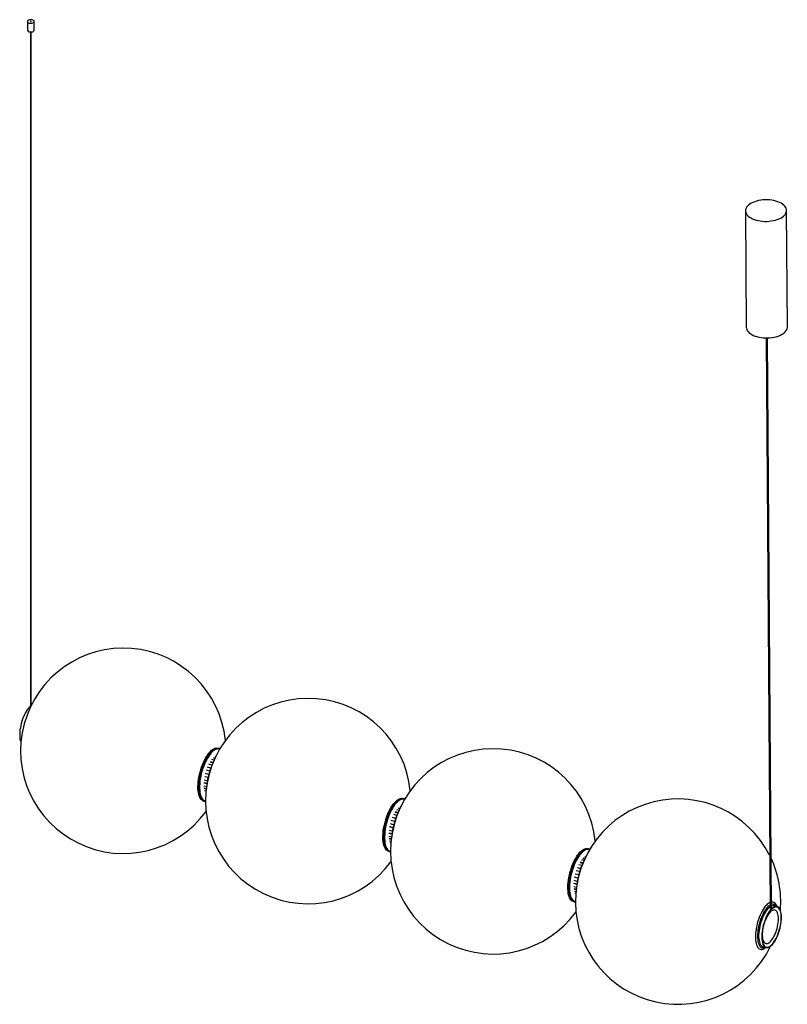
# Paper-space layout '_Trimétrica' of a CAD drawing. Header units: millimetres. Extents: x -599 to 523, y -228 to 1211.
import ezdxf

# ---------------------------------------------------------------- set-up
doc = ezdxf.new("R2010")
doc.units = ezdxf.units.MM

psp = doc.layouts.new('_Trimétrica')

# ---------------------------------------------------------------- linework, layer by layer
at = {"color": 7, "linetype": 'Continuous', "lineweight": 25}
for p, q in [((-587.8, 1208), (-587.8, 1195.1)), ((-577.8, 1195.1), (-577.8, 1208)), ((-583.3, 1192.6), (-583.3, 206.6)), ((-582.2, 208.9), (-582.2, 1192.6)), ((461.5, 931.4), (462.7, 761.1)), ((522.7, 761.6), (521.5, 931.9)), ((491.8, 745.6), (497.4, -88.6)), ((499.4, -88.6), (493.8, 745.6)), ((-308.2, 146), (-309.4, 146.3)), ((-315, 129), (-318.2, 129.9)), ((-313.7, 131.8), (-315.9, 132.4)), ((-314.1, 131), (-315.8, 131.5)), ((-312.7, 134.1), (-313.6, 134.3)), ((-319.9, 117.3), (-324.5, 118.6)), ((-320, 117), (-324.1, 118.1)), ((-318.1, 121.7), (-322.5, 122.9)), ((-316.5, 125.5), (-320.5, 126.5)), ((-316.7, 124.9), (-320.2, 125.8)), ((-324, 103.3), (-328.7, 104.6)), ((-323.9, 103.5), (-328.1, 104.6)), ((-322.8, 108), (-327.7, 109.3)), ((-321.4, 112.8), (-326.2, 114.1)), ((-325.5, 94.1), (-329.9, 95.3)), ((-326, 89.9), (-329.9, 90.9)), ((-324.9, 98.5), (-329.5, 99.7)), ((-326.5, 86.4), (-329.5, 87.2)), ((-325.4, 94.6), (-329.2, 95.6)), ((-326.4, 87.1), (-328.9, 87.8)), ((-326.8, 83.3), (-328.8, 83.8)), ((-327, 81), (-327.7, 81.2)), ((-326.9, 82), (-327.1, 82)), ((-38, 72.6), (-39.1, 72.9)), ((-38.3, 72.6), (-38, 72.6)), ((-330.4, 69.1), (-329.2, 68.8)), ((-328.9, 68.7), (-329.2, 68.8)), ((-43.5, 58.3), (-45.7, 58.9)), ((-43.8, 57.6), (-45.5, 58)), ((-42.4, 60.6), (-43.3, 60.9)), ((-49.6, 43.8), (-54.3, 45.1)), ((-49.7, 43.6), (-53.8, 44.7)), ((-47.8, 48.2), (-52.3, 49.4)), ((-46.2, 52), (-50.2, 53.1)), ((-46.5, 51.5), (-49.9, 52.4)), ((-44.7, 55.5), (-47.9, 56.4)), ((-53.7, 29.9), (-58.5, 31.2)), ((-53.7, 30), (-57.9, 31.2)), ((-52.6, 34.5), (-57.4, 35.8)), ((-51.2, 39.4), (-56, 40.7)), ((-55.8, 16.4), (-59.7, 17.5)), ((-55.2, 20.6), (-59.6, 21.8)), ((-54.6, 25), (-59.3, 26.3)), ((-55.2, 21.1), (-59, 22.2)), ((-56.2, 12.9), (-59.3, 13.8)), ((-56.2, 13.7), (-58.7, 14.4)), ((-56.6, 9.8), (-58.5, 10.4)), ((-56.8, 7.6), (-57.5, 7.8)), ((-56.7, 8.5), (-56.9, 8.6)), ((-60.1, -4.3), (-59, -4.6)), ((227.8, -12.8), (226.9, -12.6)), ((232.3, -0.9), (231.1, -0.6)), ((220.6, -29.6), (215.9, -28.3)), ((222.4, -25.2), (217.9, -24)), ((224, -21.4), (220, -20.3)), ((223.8, -22), (220.3, -21.1)), ((225.5, -17.9), (222.3, -17)), ((226.7, -15.1), (224.5, -14.5)), ((226.4, -15.9), (224.7, -15.4)), ((216.5, -43.6), (211.7, -42.3)), ((216.6, -43.4), (212.3, -42.3)), ((217.6, -38.9), (212.8, -37.6)), ((219.1, -34), (214.3, -32.7)), ((220.5, -29.9), (216.4, -28.8)), ((215, -52.8), (210.6, -51.6)), ((214.4, -57), (210.6, -56)), ((215.6, -48.4), (211, -47.2)), ((215.1, -52.3), (211.2, -51.3)), ((214, -60.5), (211, -59.7)), ((214.1, -59.8), (211.6, -59.1)), ((213.7, -63.6), (211.7, -63.1)), ((213.5, -65.9), (212.8, -65.7)), ((213.6, -64.9), (213.4, -64.9)), ((210.1, -77.8), (211.3, -78.1)), ((211.6, -78.1), (211.3, -78.1)), ((507.8, -85.1), (502.5, -83.7)), ((499.4, -90.2), (499.4, -89.5)), ((486.3, -143.5), (491.6, -144.9))]:
    psp.add_line(p, q, dxfattribs=at)
at = {"color": 7, "linetype": 'Continuous', "lineweight": 25, "flags": 128}
for points in [[(-585.2, 1205.7), (-583.9, 1205.5), (-582.5, 1205.4), (-581.2, 1205.6), (-580, 1205.9), (-579, 1206.3), (-578.2, 1206.9), (-577.8, 1207.6), (-577.8, 1208.3), (-578.1, 1209), (-578.8, 1209.6), (-579.8, 1210.1), (-581, 1210.4), (-582.3, 1210.6), (-583.7, 1210.5), (-585, 1210.3), (-586.1, 1209.9), (-587, 1209.4), (-587.6, 1208.7), (-587.8, 1208.1), (-587.6, 1207.4), (-587.1, 1206.7), (-586.3, 1206.2), (-585.2, 1205.7)], [(-583.1, 1207.7), (-582.8, 1207.7), (-582.6, 1207.7), (-582.4, 1207.8), (-582.3, 1207.9), (-582.2, 1208), (-582.2, 1208.1), (-582.3, 1208.2), (-582.5, 1208.3), (-582.7, 1208.3), (-582.9, 1208.3), (-583.1, 1208.2), (-583.3, 1208.1), (-583.3, 1208), (-583.3, 1207.9), (-583.2, 1207.8), (-583.1, 1207.7)], [(-585.2, 1192.9), (-583.9, 1192.6), (-582.5, 1192.6), (-581.2, 1192.7), (-580, 1193), (-579, 1193.5), (-578.2, 1194.1), (-577.8, 1194.7), (-577.8, 1195.1)], [(477.1, 917.8), (480.1, 917.1), (483.1, 916.5), (486.3, 916.1), (489.5, 915.9), (492.8, 915.9), (496, 916.1), (499.2, 916.5), (502.3, 917), (505.2, 917.7), (508, 918.6), (510.6, 919.6), (513, 920.8), (515.2, 922.1), (517, 923.5), (518.6, 925), (519.8, 926.6), (520.7, 928.2), (521.3, 929.9), (521.5, 931.6), (521.4, 933.3), (520.9, 935), (520.1, 936.6), (518.9, 938.2), (517.4, 939.7), (515.6, 941.1), (513.6, 942.4), (511.2, 943.6), (508.7, 944.6), (505.9, 945.5), (503, 946.2), (499.9, 946.8), (496.8, 947.2), (493.5, 947.4), (490.3, 947.4), (487.1, 947.2), (483.9, 946.8), (480.8, 946.3), (477.8, 945.6), (475, 944.7), (472.4, 943.7), (470, 942.5), (467.9, 941.2), (466, 939.8), (464.5, 938.3), (463.2, 936.7), (462.3, 935.1), (461.7, 933.4), (461.5, 931.7), (461.7, 930), (462.1, 928.3), (463, 926.7), (464.1, 925.1), (465.6, 923.6), (467.4, 922.2), (469.5, 920.9), (471.8, 919.7), (474.4, 918.7), (477.1, 917.8)], [(462.7, 761.1), (462.8, 759.7), (463.3, 758), (464.1, 756.4), (465.3, 754.8), (466.8, 753.3), (468.6, 751.9), (470.6, 750.6), (473, 749.4), (475.5, 748.4), (478.3, 747.5)], [(478.3, 747.5), (481.2, 746.8), (484.3, 746.2), (487.4, 745.8), (490.7, 745.6), (493.9, 745.6), (497.1, 745.8), (500.3, 746.2), (503.4, 746.7), (506.4, 747.4), (509.2, 748.3), (511.8, 749.3), (514.2, 750.5), (516.3, 751.8), (518.2, 753.2), (519.7, 754.7), (521, 756.3), (521.9, 757.9), (522.4, 759.6), (522.7, 761.3), (522.7, 761.6)], [(-583.3, 207.4), (-583.4, 207.3), (-585, 205.9), (-586.5, 204.1), (-588, 202.1), (-589.5, 199.9), (-590.9, 197.4), (-592.3, 194.7), (-593.5, 191.9), (-594.7, 188.9), (-595.7, 185.8), (-596.7, 182.6), (-597.4, 179.4), (-598.1, 176.2), (-598.6, 173), (-598.9, 170), (-599, 167), (-599, 164.2), (-598.9, 161.5), (-598.6, 159.1), (-598.1, 156.9), (-597.4, 154.9), (-597.2, 154.4)], [(-330.4, 69.1), (-331.3, 69.5), (-332.6, 70.2), (-333.8, 71.3), (-334.9, 72.8), (-335.9, 74.5), (-336.7, 76.5), (-337.4, 78.8), (-337.9, 81.4), (-338.3, 84.2), (-338.5, 87.1), (-338.5, 90.3), (-338.4, 93.6), (-338.1, 97.1), (-337.7, 100.6), (-337.1, 104.2), (-336.3, 107.9), (-335.4, 111.5), (-334.4, 115.1), (-333.2, 118.7), (-331.9, 122.1), (-330.6, 125.4), (-329.1, 128.6), (-327.5, 131.5), (-325.9, 134.3), (-324.2, 136.8), (-322.5, 139.1), (-320.7, 141.1), (-319, 142.8), (-317.2, 144.2), (-315.5, 145.3), (-313.8, 146.1), (-312.2, 146.5), (-310.7, 146.5), (-309.4, 146.3)], [(-329.2, 68.8), (-330.1, 69.1), (-331.4, 69.9), (-332.7, 71), (-333.8, 72.4), (-334.7, 74.2), (-335.6, 76.2), (-336.2, 78.5), (-336.8, 81.1), (-337.1, 83.8), (-337.3, 86.8), (-337.4, 90), (-337.2, 93.3), (-337, 96.8), (-336.5, 100.3), (-335.9, 103.9), (-335.2, 107.6), (-334.3, 111.2), (-333.2, 114.8), (-332.1, 118.3), (-330.8, 121.8), (-329.4, 125.1), (-327.9, 128.3), (-326.4, 131.2), (-324.7, 134), (-323, 136.5), (-321.3, 138.8), (-319.6, 140.8), (-317.8, 142.5), (-316.1, 143.9), (-314.4, 145), (-312.7, 145.7), (-311.1, 146.2), (-309.5, 146.2), (-308.2, 146)], [(-306.9, 144.9), (-307.9, 145.2), (-309.5, 145.3), (-311, 145.1), (-312.7, 144.5), (-314.4, 143.6), (-316.1, 142.4), (-317.9, 140.8), (-319.6, 139), (-321.3, 136.8), (-323, 134.4), (-324.7, 131.8), (-326.3, 128.9), (-327.8, 125.8), (-329.2, 122.6), (-330.5, 119.2), (-331.7, 115.7), (-332.8, 112.1), (-333.7, 108.5), (-334.5, 104.9), (-335.2, 101.3), (-335.7, 97.7), (-336, 94.3), (-336.2, 90.9), (-336.2, 87.7), (-336, 84.7), (-335.7, 81.9), (-335.2, 79.3), (-334.5, 76.9), (-333.7, 74.9), (-332.8, 73.1), (-331.7, 71.6), (-330.5, 70.5), (-329.2, 69.7), (-327.8, 69.2), (-327.5, 69.2)], [(-49.6, 68.6), (-47.9, 70.1), (-46.1, 71.4), (-44.4, 72.3), (-42.8, 72.9), (-41.2, 73.1), (-39.7, 73), (-39.1, 72.9)], [(-48.5, 68.3), (-46.7, 69.8), (-45, 71.1), (-43.3, 72), (-41.6, 72.5), (-40, 72.8), (-38.5, 72.7), (-38.3, 72.6)], [(-60.1, -4.3), (-60.3, -4.3), (-61.7, -3.6), (-63, -2.7), (-64.1, -1.4), (-65.2, 0.1), (-66.1, 2), (-66.8, 4.2), (-67.4, 6.6), (-67.9, 9.3), (-68.2, 12.2), (-68.3, 15.3), (-68.2, 18.5), (-68, 21.9), (-67.7, 25.4), (-67.2, 29), (-66.5, 32.6), (-65.6, 36.3), (-64.7, 39.9), (-63.6, 43.5), (-62.4, 46.9), (-61, 50.3), (-59.6, 53.6), (-58.1, 56.6), (-56.5, 59.5), (-54.8, 62.2), (-53.1, 64.6), (-51.4, 66.7), (-49.6, 68.6)], [(-58.9, -4.6), (-59.2, -4.6), (-60.5, -4), (-61.8, -3), (-63, -1.8), (-64, -0.2), (-64.9, 1.7), (-65.7, 3.9), (-66.3, 6.3), (-66.7, 9), (-67, 11.9), (-67.1, 15), (-67.1, 18.2), (-66.9, 21.6), (-66.5, 25.1), (-66, 28.7), (-65.3, 32.3), (-64.5, 35.9), (-63.5, 39.6), (-62.4, 43.1), (-61.2, 46.6), (-59.9, 50), (-58.4, 53.3), (-56.9, 56.3), (-55.3, 59.2), (-53.7, 61.9), (-51.9, 64.3), (-50.2, 66.4), (-48.5, 68.3)], [(-47.6, 67.4), (-49.4, 65.5), (-51.1, 63.4), (-52.8, 61), (-54.4, 58.3), (-56, 55.5), (-57.5, 52.4), (-58.9, 49.1), (-60.3, 45.8), (-61.5, 42.3), (-62.5, 38.7), (-63.5, 35.1), (-64.3, 31.5), (-64.9, 27.8), (-65.4, 24.3), (-65.7, 20.8), (-65.9, 17.5), (-65.9, 14.3), (-65.7, 11.2), (-65.4, 8.4), (-64.9, 5.8), (-64.3, 3.5), (-63.5, 1.4), (-62.5, -0.3), (-61.5, -1.8), (-60.3, -3), (-58.9, -3.8), (-57.5, -4.2), (-57.2, -4.3)], [(-36.7, 71.4), (-37.7, 71.7), (-39.2, 71.8), (-40.8, 71.6), (-42.5, 71.1), (-44.1, 70.2), (-45.9, 68.9), (-47.6, 67.4)], [(210.1, -77.8), (209.2, -77.4), (207.9, -76.7), (206.7, -75.6), (205.6, -74.1), (204.6, -72.4), (203.8, -70.4), (203.1, -68.1), (202.6, -65.5), (202.2, -62.7), (202, -59.7), (202, -56.6), (202.1, -53.2), (202.4, -49.8), (202.8, -46.3), (203.4, -42.6), (204.2, -39), (205.1, -35.4), (206.1, -31.8), (207.3, -28.2), (208.5, -24.8), (209.9, -21.5), (211.4, -18.3), (213, -15.3), (214.6, -12.6), (216.3, -10), (218, -7.8), (219.7, -5.8), (221.5, -4.1), (223.2, -2.7), (225, -1.6), (226.6, -0.8), (228.3, -0.4), (229.8, -0.3), (231.1, -0.6)], [(211.3, -78.1), (210.4, -77.8), (209, -77), (207.8, -75.9), (206.7, -74.4), (205.8, -72.7), (204.9, -70.7), (204.2, -68.4), (203.7, -65.8), (203.4, -63.1), (203.1, -60.1), (203.1, -56.9), (203.2, -53.6), (203.5, -50.1), (204, -46.6), (204.6, -43), (205.3, -39.3), (206.2, -35.7), (207.3, -32.1), (208.4, -28.5), (209.7, -25.1), (211.1, -21.8), (212.6, -18.6), (214.1, -15.7), (215.8, -12.9), (217.4, -10.4), (219.2, -8.1), (220.9, -6.1), (222.6, -4.4), (224.4, -3), (226.1, -1.9), (227.8, -1.1), (229.4, -0.7), (231, -0.7), (232.2, -0.9)], [(233.6, -2), (232.5, -1.7), (231, -1.6), (229.4, -1.8), (227.8, -2.4), (226.1, -3.3), (224.4, -4.5), (222.6, -6.1), (220.9, -7.9), (219.2, -10), (217.5, -12.5), (215.8, -15.1), (214.2, -18), (212.7, -21.1), (211.3, -24.3), (210, -27.7), (208.8, -31.2), (207.7, -34.8), (206.8, -38.4), (206, -42), (205.3, -45.6), (204.8, -49.2), (204.5, -52.6), (204.3, -56), (204.3, -59.2), (204.5, -62.2), (204.8, -65), (205.3, -67.6), (206, -70), (206.8, -72), (207.7, -73.8), (208.8, -75.3), (210, -76.4), (211.3, -77.2), (212.7, -77.7), (213, -77.7)], [(497.3, -79.1), (497.1, -79.2), (495.5, -80.1), (493.9, -81.3), (492.2, -82.9), (490.5, -84.7), (488.9, -86.8), (487.3, -89.2), (485.8, -91.9), (484.3, -94.7), (482.9, -97.7), (481.6, -100.9), (480.4, -104.2), (479.3, -107.6), (478.4, -111), (477.6, -114.5), (477, -117.9), (476.5, -121.3), (476.1, -124.6), (476, -127.8), (476, -130.9), (476.1, -133.7), (476.5, -136.4), (477, -138.9), (477.6, -141), (478.4, -142.9), (479.3, -144.6), (480.4, -145.9), (481.6, -146.8), (482.9, -147.5), (484.3, -147.8), (485.8, -147.7), (487.3, -147.3), (488.9, -146.6), (490.5, -145.5), (491.4, -144.9)], [(497.3, -83), (496, -84), (494.4, -85.4), (492.8, -87.1), (491.2, -89.1), (489.6, -91.4), (488.1, -93.9), (486.7, -96.6), (485.4, -99.6), (484.1, -102.6), (483, -105.8), (482, -109.1), (481.1, -112.4), (480.4, -115.8), (479.8, -119.1), (479.4, -122.4), (479.1, -125.5), (479, -128.5), (479.1, -131.4), (479.4, -134.1), (479.8, -136.5), (480.4, -138.7), (481.1, -140.6), (482, -142.2), (483, -143.6), (484.1, -144.5), (485.4, -145.2), (486.7, -145.5), (488.1, -145.4), (489.6, -145), (490.5, -144.6)], [(497.4, -85.5), (496.4, -86.2), (494.9, -87.6), (493.4, -89.3), (491.8, -91.3), (490.4, -93.6), (488.9, -96.1), (487.6, -98.8), (486.3, -101.6), (485.2, -104.6), (484.1, -107.7), (483.2, -110.9), (482.4, -114.1), (481.8, -117.3), (481.3, -120.4), (481, -123.5), (480.8, -126.5), (480.8, -129.3), (481, -132), (481.3, -134.4), (481.8, -136.6), (482.4, -138.6), (483.2, -140.3), (484.1, -141.6), (485.2, -142.7), (486.3, -143.4), (487.1, -143.7)], [(497.4, -85.5), (496.4, -86.2), (494.9, -87.6), (493.4, -89.3), (491.8, -91.3), (490.4, -93.6), (488.9, -96.1), (487.6, -98.8), (486.3, -101.6), (485.2, -104.6), (484.1, -107.7), (483.2, -110.9), (482.4, -114.1), (481.8, -117.3), (481.3, -120.4), (481, -123.5), (480.8, -126.5), (480.8, -129.3), (481, -132), (481.3, -134.4), (481.8, -136.6), (482.4, -138.6), (483.2, -140.3), (484.1, -141.6), (485.2, -142.7), (486.3, -143.4), (487.1, -143.7)], [(514.2, -100.9), (514.1, -98.1), (513.8, -95.6), (513.4, -93.3), (512.9, -91.2), (512.2, -89.4), (511.3, -87.8), (510.3, -86.6), (509.2, -85.7), (508, -85.1), (506.7, -84.9), (505.3, -85), (503.9, -85.5), (502.4, -86.3), (500.9, -87.4), (499.3, -88.8), (497.8, -90.5), (496.3, -92.5), (494.8, -94.8), (493.4, -97.3), (492, -100), (490.8, -102.8), (489.6, -105.8), (488.6, -108.9), (487.6, -112.1), (486.9, -115.3), (486.2, -118.5), (485.7, -121.6), (485.4, -124.7), (485.3, -127.7), (485.3, -130.5), (485.4, -133.2), (485.7, -135.6), (486.2, -137.8), (486.9, -139.8), (487.6, -141.5), (488.6, -142.8), (489.6, -143.9), (490.8, -144.6), (492, -145), (493.4, -145.1), (494.8, -144.8), (496.3, -144.2), (497.8, -143.2), (499.3, -141.9), (500.9, -140.4), (502.4, -138.5), (503.9, -136.4), (505.3, -134), (506.7, -131.4), (508, -128.6), (509.2, -125.7), (510.3, -122.7), (511.3, -119.5), (512.2, -116.3), (512.9, -113.1), (513.4, -109.9), (513.8, -106.8), (514.1, -103.8), (514.2, -100.9)], [(513.8, -101.2), (513.7, -98.5), (513.5, -96), (513.1, -93.7), (512.5, -91.6), (511.8, -89.8), (510.9, -88.3), (509.9, -87.2), (508.8, -86.3), (507.6, -85.8), (506.3, -85.6), (504.9, -85.8), (503.5, -86.3), (502, -87.2), (500.5, -88.4), (498.9, -89.9), (497.4, -91.6), (495.9, -93.7), (494.5, -96), (493.1, -98.6), (491.8, -101.3), (490.6, -104.2), (489.4, -107.2), (488.5, -110.3), (487.6, -113.4), (486.9, -116.6), (486.3, -119.8), (485.9, -122.9), (485.7, -125.9), (485.6, -128.8), (485.7, -131.5), (485.9, -134), (486.3, -136.3), (486.9, -138.4), (487.6, -140.2), (488.5, -141.7), (489.4, -142.8), (490.6, -143.7), (491.8, -144.2), (493.1, -144.4), (494.5, -144.2), (495.9, -143.7), (497.4, -142.8), (498.9, -141.6), (500.5, -140.2), (502, -138.4), (503.5, -136.3), (504.9, -134), (506.3, -131.5), (507.6, -128.7), (508.8, -125.9), (509.9, -122.8), (510.9, -119.7), (511.8, -116.6), (512.5, -113.4), (513.1, -110.2), (513.5, -107.1), (513.7, -104.1), (513.8, -101.2)], [(507.6, -85), (507.3, -84.1), (506.4, -82.4), (505.4, -80.9), (504.3, -79.8), (503, -79), (501.7, -78.5), (500.2, -78.4), (499.3, -78.5)], [(509.7, -103), (509.7, -100.5), (509.4, -98.2), (509, -96.2), (508.4, -94.4), (507.7, -92.9), (506.9, -91.6), (505.9, -90.7), (504.8, -90.2), (503.6, -90), (502.4, -90.1), (501, -90.6), (499.7, -91.4), (498.3, -92.5), (496.9, -93.9), (495.5, -95.7), (494.1, -97.7), (492.9, -99.9), (491.6, -102.3), (490.5, -104.9), (489.5, -107.7), (488.5, -110.5), (487.8, -113.4), (487.1, -116.3), (486.6, -119.2), (486.3, -122), (486.1, -124.7), (486.1, -127.3), (486.3, -129.7), (486.6, -131.9), (487.1, -133.8), (487.8, -135.5), (488.5, -136.8), (489.5, -137.9), (490.5, -138.6), (491.6, -139), (492.9, -139.1), (494.1, -138.8), (495.5, -138.1), (496.9, -137.2), (498.3, -135.9), (499.7, -134.3), (501, -132.4), (502.4, -130.3), (503.6, -128), (504.8, -125.4), (505.9, -122.8), (506.9, -120), (507.7, -117.1), (508.4, -114.2), (509, -111.3), (509.4, -108.4), (509.7, -105.6), (509.7, -103)], [(498.5, -90.7), (498.7, -90.7), (499, -90.6), (499.3, -90.4), (499.4, -90.2), (499.4, -90.2)]]:
    psp.add_lwpolyline(points, dxfattribs=at)
at = {"color": 7, "linetype": 'Continuous', "lineweight": 25}
for centre, radius, start, end in [((-584.9, 1195.8), 2.97, 193.5554, 264.4795), ((-447.7, 142.5), 150, 5.8121, 323.7788), ((-177.5, 69), 150, 5.8121, 323.7788), ((92.8, -4.4), 150, 5.8121, 323.7788), ((-232.1, 83.9), 93.9, 155.1281, 174.4629), ((363, -77.9), 150, 26.8235, 334.2808), ((38.1, 10.4), 93.9, 155.1281, 174.4629), ((363, -77.9), 150, 355.3102, 25.0523), ((308.4, -63), 93.9, 155.1281, 174.4629), ((501.4, -87.8), 6.09, 29.2516, 110.151), ((502, -90), 6.27, 77.2399, 115.1402)]:
    psp.add_arc(centre, radius, start, end, dxfattribs=at)
for points, knots in [([(-306.6, 145.3), (-306.8, 145.4), (-307.3, 145.7), (-307.8, 145.9), (-308.2, 146)], [0, 0, 0, 0, 0.276154, 1, 1, 1, 1]), ([(-36.4, 71.9), (-36.4, 71.9), (-36.9, 72.3), (-37.6, 72.5), (-38.2, 72.6), (-38.3, 72.6)], [0, 0, 0, 0, 0.078198, 0.816611, 1, 1, 1, 1]), ([(-328.9, 68.8), (-328.5, 68.7), (-328, 68.5), (-327.5, 68.6), (-327.3, 68.6)], [0, 0, 0, 0, 0.733876, 1, 1, 1, 1]), ([(-58.9, -4.6), (-58.8, -4.6), (-58.3, -4.8), (-57.7, -4.9), (-57.1, -4.9), (-57.1, -4.9)], [0, 0, 0, 0, 0.141195, 0.948006, 1, 1, 1, 1]), ([(233.9, -1.6), (233.7, -1.5), (233.2, -1.1), (232.6, -1), (232.2, -0.9)], [0, 0, 0, 0, 0.276154, 1, 1, 1, 1]), ([(211.6, -78.1), (212, -78.2), (212.5, -78.3), (213, -78.3), (213.2, -78.3)], [0, 0, 0, 0, 0.733876, 1, 1, 1, 1])]:
    psp.add_open_spline(points, degree=3, knots=knots, dxfattribs=at)

doc.saveas('drawing.dxf')
